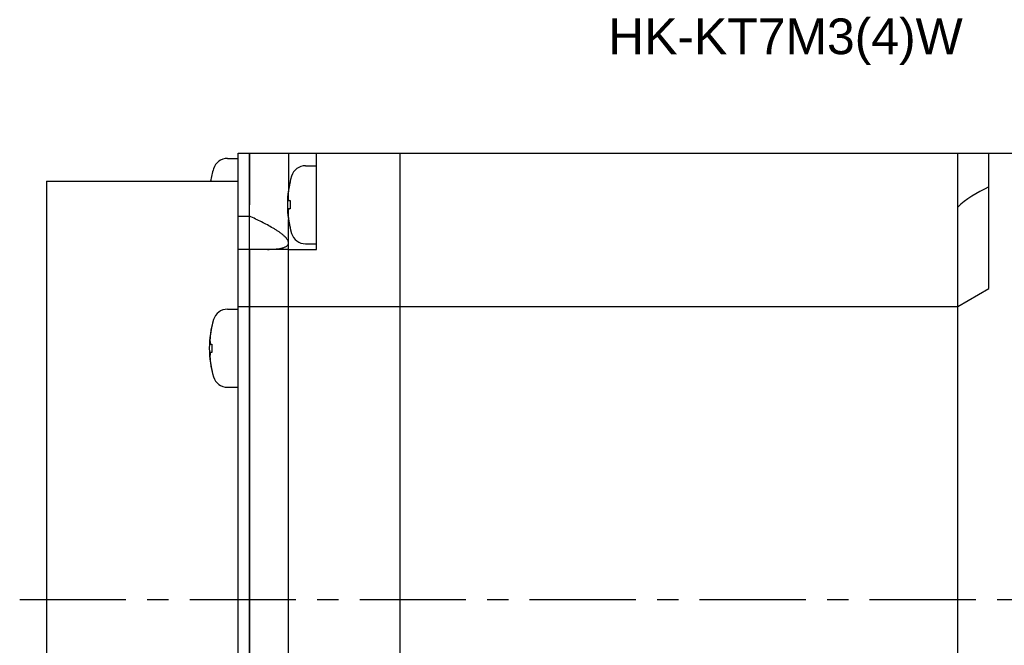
# Model space of a CAD drawing. Header units: millimetres. Extents: x 67 to 549, y 276 to 388.
# Tile 3 of 5: x 243 to 331, y 332 to 388. Entities that reach past the tile are written whole.
import ezdxf

# ---------------------------------------------------------------- set-up
doc = ezdxf.new("R2010")
doc.units = ezdxf.units.MM
doc.linetypes.add('CENTER', pattern=[50.8, 31.75, -6.35, 6.35, -6.35])
doc.layers.add('CTR', color=2, linetype='CENTER')
doc.layers.add('TEXT', color=5, linetype='Continuous')
doc.styles.get("Standard").update_dxf_attribs({"font": 'arial.ttf'})

msp = doc.modelspace()

# ---------------------------------------------------------------- linework, layer by layer
for p, q in [((261.621, 375.542), (262.6, 375.542)), ((262.6, 296), (262.6, 376)), ((262.6, 376), (267.1, 376)), ((263.6, 376), (263.6, 371.385)), ((263.6, 296), (263.6, 376)), ((267.1, 376), (267.1, 372.715)), ((267.1, 376), (277.1, 376)), ((269.6, 367.385), (269.6, 376)), ((277.1, 296), (277.1, 376)), ((277.1, 376), (337.9, 376)), ((327.1, 296), (327.1, 376)), ((329.9, 363.867), (329.9, 376)), ((268.621, 374.885), (269.6, 374.885)), ((245.4, 373.5), (245.4, 303.6)), ((245.4, 373.5), (262.6, 373.5)), ((260.237, 374.092), (260.237, 374.058)), ((267.237, 373.435), (267.237, 373.401)), ((267.099, 371.755), (267.237, 371.755)), ((267.237, 371.755), (267.237, 371.015)), ((267.237, 371.015), (267.099, 371.015)), ((262.6, 370.354), (263.6, 370.354)), ((267.1, 315.647), (267.1, 370.054)), ((267.1, 367.385), (267.1, 370.054)), ((267.237, 369.368), (267.237, 369.335)), ((267.1, 367.385), (262.6, 367.385)), ((263.6, 367.385), (263.6, 318.316)), ((267.1, 367.385), (269.6, 367.385)), ((268.621, 367.885), (269.6, 367.885)), ((327.1, 362.25), (329.9, 363.867)), ((261.621, 362.022), (262.6, 362.022)), ((262.6, 362.25), (327.1, 362.25)), ((260.237, 360.572), (260.237, 360.538)), ((260.099, 358.892), (260.237, 358.892)), ((260.237, 358.892), (260.237, 358.152)), ((260.237, 358.152), (260.099, 358.152)), ((260.237, 356.505), (260.237, 356.472)), ((261.621, 355.022), (262.6, 355.022))]:
    msp.add_line(p, q)
for centre, radius, start, end in [((261.621, 374.242), 1.3, 90, 163.39845), ((269, 372.042), 9, 163.39845, 170.67234), ((268.621, 373.585), 1.3, 90, 163.39845), ((269, 372.042), 8.992, 167.0426, 170.66926), ((276, 371.385), 9, 163.39845, 196.60155), ((276, 371.385), 8.992, 167.0426, 171.83939), ((276, 371.385), 8.992, 188.16061, 192.9574), ((268.621, 369.185), 1.3, 196.60155, 270), ((261.621, 360.722), 1.3, 90, 163.39845), ((269, 358.522), 9, 163.39845, 196.60155), ((269, 358.522), 8.992, 167.0426, 171.83939), ((269, 358.522), 8.992, 188.16061, 192.9574), ((261.621, 356.322), 1.3, 196.60155, 270)]:
    msp.add_arc(centre, radius, start, end)
msp.add_ellipse((336.747, 367.82), major_axis=(11.258, 0), ratio=0.57735, start_param=2.224573, end_param=2.600008)
for points, knots in [([(267.099, 372.661), (267.098, 372.651), (267.096, 372.636), (267.094, 372.616), (267.092, 372.603), (267.091, 372.593), (267.09, 372.586), (267.09, 372.582), (267.089, 372.579), (267.089, 372.576), (267.089, 372.572), (267.088, 372.562), (267.086, 372.547), (267.084, 372.526), (267.082, 372.506), (267.081, 372.491), (267.08, 372.481), (267.079, 372.477), (267.079, 372.473), (267.079, 372.47), (267.078, 372.466), (267.078, 372.46), (267.077, 372.45), (267.076, 372.437), (267.075, 372.424), (267.074, 372.414), (267.073, 372.407), (267.073, 372.4), (267.072, 372.396), (267.072, 372.393), (267.072, 372.392), (267.072, 372.389), (267.072, 372.386), (267.071, 372.38), (267.071, 372.371), (267.07, 372.361), (267.069, 372.348), (267.068, 372.331), (267.066, 372.314), (267.065, 372.3), (267.065, 372.292), (267.064, 372.286), (267.064, 372.283), (267.064, 372.28), (267.064, 372.277), (267.064, 372.269), (267.063, 372.258), (267.062, 372.243), (267.061, 372.23), (267.061, 372.22), (267.06, 372.214), (267.06, 372.209), (267.06, 372.205), (267.06, 372.203), (267.06, 372.2), (267.059, 372.193), (267.059, 372.184), (267.058, 372.17), (267.058, 372.151), (267.056, 372.122), (267.055, 372.101), (267.055, 372.086)], [0, 0, 0, 0, 0.0625, 0.09375, 0.125, 0.140625, 0.15625, 0.164062, 0.167969, 0.171875, 0.179688, 0.1875, 0.21875, 0.25, 0.28125, 0.3125, 0.320312, 0.328125, 0.332031, 0.335938, 0.34375, 0.359375, 0.375, 0.40625, 0.4375, 0.453125, 0.46875, 0.484375, 0.492188, 0.496094, 0.5, 0.503906, 0.507812, 0.515625, 0.53125, 0.546875, 0.5625, 0.59375, 0.625, 0.640625, 0.65625, 0.664062, 0.667969, 0.671875, 0.679688, 0.6875, 0.71875, 0.75, 0.78125, 0.796875, 0.8125, 0.820312, 0.828125, 0.832031, 0.835938, 0.84375, 0.859375, 0.875, 0.90625, 0.9375, 1, 1, 1, 1]), ([(267.055, 372.086), (267.055, 372.08), (267.056, 372.068), (267.057, 372.055), (267.058, 372.047), (267.058, 372.043), (267.058, 372.04), (267.058, 372.036), (267.059, 372.029), (267.06, 372.02), (267.061, 372.008), (267.062, 371.996), (267.063, 371.987), (267.064, 371.98), (267.064, 371.976), (267.064, 371.973), (267.065, 371.97), (267.065, 371.964), (267.066, 371.956), (267.067, 371.948), (267.068, 371.94), (267.069, 371.935), (267.069, 371.932), (267.069, 371.93), (267.07, 371.927), (267.07, 371.923), (267.071, 371.917), (267.073, 371.907), (267.074, 371.895), (267.076, 371.885), (267.077, 371.878), (267.077, 371.873), (267.078, 371.869), (267.078, 371.866), (267.079, 371.861), (267.081, 371.853), (267.082, 371.845), (267.083, 371.836), (267.085, 371.829), (267.085, 371.824), (267.086, 371.82), (267.087, 371.816), (267.088, 371.811), (267.089, 371.803), (267.091, 371.792), (267.095, 371.775), (267.097, 371.763), (267.099, 371.755)], [0, 0, 0, 0, 0.0625, 0.125, 0.140625, 0.15625, 0.164062, 0.171875, 0.1875, 0.21875, 0.25, 0.28125, 0.3125, 0.328125, 0.335938, 0.34375, 0.359375, 0.375, 0.40625, 0.4375, 0.46875, 0.484375, 0.492188, 0.5, 0.507812, 0.515625, 0.53125, 0.5625, 0.59375, 0.625, 0.640625, 0.65625, 0.664062, 0.671875, 0.6875, 0.71875, 0.75, 0.78125, 0.8125, 0.828125, 0.835938, 0.84375, 0.859375, 0.875, 0.90625, 0.9375, 1, 1, 1, 1]), ([(267.099, 371.015), (267.098, 371.009), (267.095, 370.997), (267.093, 370.984), (267.091, 370.975), (267.09, 370.972), (267.09, 370.969), (267.089, 370.965), (267.088, 370.958), (267.086, 370.949), (267.084, 370.937), (267.082, 370.925), (267.081, 370.916), (267.079, 370.909), (267.079, 370.905), (267.078, 370.902), (267.078, 370.899), (267.077, 370.893), (267.076, 370.885), (267.075, 370.877), (267.073, 370.869), (267.073, 370.864), (267.072, 370.861), (267.072, 370.859), (267.072, 370.856), (267.071, 370.852), (267.07, 370.845), (267.069, 370.836), (267.068, 370.824), (267.066, 370.814), (267.065, 370.807), (267.065, 370.802), (267.064, 370.798), (267.064, 370.795), (267.064, 370.79), (267.063, 370.782), (267.062, 370.773), (267.061, 370.765), (267.06, 370.757), (267.06, 370.752), (267.06, 370.749), (267.059, 370.745), (267.059, 370.74), (267.058, 370.731), (267.058, 370.721), (267.056, 370.704), (267.055, 370.691), (267.055, 370.683)], [0, 0, 0, 0, 0.0625, 0.125, 0.140625, 0.15625, 0.164062, 0.171875, 0.1875, 0.21875, 0.25, 0.28125, 0.3125, 0.328125, 0.335938, 0.34375, 0.359375, 0.375, 0.40625, 0.4375, 0.46875, 0.484375, 0.492188, 0.5, 0.507812, 0.515625, 0.53125, 0.5625, 0.59375, 0.625, 0.640625, 0.65625, 0.664062, 0.671875, 0.6875, 0.71875, 0.75, 0.78125, 0.8125, 0.828125, 0.835938, 0.84375, 0.859375, 0.875, 0.90625, 0.9375, 1, 1, 1, 1]), ([(267.1, 367.974), (267.1, 368.001), (267.093, 368.058), (267.065, 368.143), (267.021, 368.23), (266.941, 368.35), (266.811, 368.497), (266.627, 368.665), (266.419, 368.828), (266.196, 368.986), (265.96, 369.139), (265.632, 369.339), (265.207, 369.576), (264.504, 369.938), (263.964, 370.191), (263.6, 370.354)], [0, 0, 0, 0, 0.018867, 0.039386, 0.061777, 0.086003, 0.139136, 0.197055, 0.258247, 0.321678, 0.38668, 0.452811, 0.58735, 0.723856, 1, 1, 1, 1]), ([(267.055, 370.683), (267.055, 370.673), (267.056, 370.658), (267.057, 370.637), (267.057, 370.625), (267.058, 370.615), (267.058, 370.608), (267.058, 370.604), (267.058, 370.601), (267.058, 370.598), (267.058, 370.594), (267.059, 370.583), (267.06, 370.568), (267.061, 370.548), (267.062, 370.528), (267.063, 370.512), (267.063, 370.502), (267.064, 370.498), (267.064, 370.495), (267.064, 370.492), (267.064, 370.488), (267.065, 370.481), (267.065, 370.471), (267.066, 370.458), (267.067, 370.446), (267.068, 370.436), (267.068, 370.428), (267.069, 370.422), (267.069, 370.417), (267.069, 370.415), (267.069, 370.413), (267.069, 370.41), (267.07, 370.407), (267.07, 370.401), (267.071, 370.393), (267.072, 370.382), (267.073, 370.369), (267.074, 370.352), (267.076, 370.335), (267.077, 370.322), (267.077, 370.313), (267.078, 370.307), (267.078, 370.304), (267.078, 370.302), (267.079, 370.298), (267.079, 370.291), (267.081, 370.28), (267.082, 370.264), (267.083, 370.252), (267.084, 370.242), (267.085, 370.235), (267.085, 370.23), (267.086, 370.227), (267.086, 370.225), (267.086, 370.221), (267.087, 370.215), (267.088, 370.206), (267.089, 370.191), (267.091, 370.173), (267.095, 370.144), (267.097, 370.123), (267.099, 370.108)], [0, 0, 0, 0, 0.0625, 0.09375, 0.125, 0.140625, 0.15625, 0.164062, 0.167969, 0.171875, 0.179688, 0.1875, 0.21875, 0.25, 0.28125, 0.3125, 0.320312, 0.328125, 0.332031, 0.335938, 0.34375, 0.359375, 0.375, 0.40625, 0.4375, 0.453125, 0.46875, 0.484375, 0.492188, 0.496094, 0.5, 0.503906, 0.507812, 0.515625, 0.53125, 0.546875, 0.5625, 0.59375, 0.625, 0.640625, 0.65625, 0.664062, 0.667969, 0.671875, 0.679688, 0.6875, 0.71875, 0.75, 0.78125, 0.796875, 0.8125, 0.820312, 0.828125, 0.832031, 0.835938, 0.84375, 0.859375, 0.875, 0.90625, 0.9375, 1, 1, 1, 1]), ([(265.214, 367.385), (265.32, 367.385), (265.53, 367.388), (265.84, 367.403), (266.137, 367.433), (266.375, 367.472), (266.553, 367.515), (266.677, 367.553), (266.791, 367.599), (266.893, 367.652), (266.979, 367.716), (267.047, 367.791), (267.091, 367.878), (267.1, 367.942), (267.1, 367.974)], [0, 0, 0, 0, 0.151028, 0.29808, 0.439958, 0.574891, 0.639003, 0.700336, 0.758429, 0.812842, 0.863326, 0.910196, 0.954861, 1, 1, 1, 1]), ([(260.099, 359.798), (260.098, 359.788), (260.096, 359.773), (260.094, 359.753), (260.092, 359.74), (260.091, 359.73), (260.09, 359.723), (260.09, 359.719), (260.089, 359.716), (260.089, 359.713), (260.089, 359.709), (260.088, 359.699), (260.086, 359.684), (260.084, 359.663), (260.082, 359.643), (260.081, 359.628), (260.08, 359.618), (260.079, 359.614), (260.079, 359.61), (260.079, 359.607), (260.078, 359.603), (260.078, 359.597), (260.077, 359.587), (260.076, 359.574), (260.075, 359.561), (260.074, 359.551), (260.073, 359.544), (260.073, 359.537), (260.072, 359.533), (260.072, 359.53), (260.072, 359.529), (260.072, 359.526), (260.072, 359.523), (260.071, 359.517), (260.071, 359.508), (260.07, 359.498), (260.069, 359.485), (260.068, 359.468), (260.066, 359.451), (260.065, 359.437), (260.065, 359.429), (260.064, 359.423), (260.064, 359.42), (260.064, 359.417), (260.064, 359.414), (260.064, 359.406), (260.063, 359.395), (260.062, 359.38), (260.061, 359.367), (260.061, 359.357), (260.06, 359.351), (260.06, 359.346), (260.06, 359.342), (260.06, 359.34), (260.06, 359.337), (260.059, 359.33), (260.059, 359.321), (260.058, 359.307), (260.058, 359.288), (260.056, 359.259), (260.055, 359.238), (260.055, 359.223)], [0, 0, 0, 0, 0.0625, 0.09375, 0.125, 0.140625, 0.15625, 0.164062, 0.167969, 0.171875, 0.179688, 0.1875, 0.21875, 0.25, 0.28125, 0.3125, 0.320312, 0.328125, 0.332031, 0.335938, 0.34375, 0.359375, 0.375, 0.40625, 0.4375, 0.453125, 0.46875, 0.484375, 0.492188, 0.496094, 0.5, 0.503906, 0.507812, 0.515625, 0.53125, 0.546875, 0.5625, 0.59375, 0.625, 0.640625, 0.65625, 0.664062, 0.667969, 0.671875, 0.679688, 0.6875, 0.71875, 0.75, 0.78125, 0.796875, 0.8125, 0.820312, 0.828125, 0.832031, 0.835938, 0.84375, 0.859375, 0.875, 0.90625, 0.9375, 1, 1, 1, 1]), ([(260.055, 359.223), (260.055, 359.217), (260.056, 359.205), (260.057, 359.192), (260.058, 359.184), (260.058, 359.18), (260.058, 359.177), (260.058, 359.173), (260.059, 359.166), (260.06, 359.157), (260.061, 359.145), (260.062, 359.133), (260.063, 359.124), (260.064, 359.117), (260.064, 359.113), (260.064, 359.11), (260.065, 359.107), (260.065, 359.101), (260.066, 359.093), (260.067, 359.085), (260.068, 359.077), (260.069, 359.072), (260.069, 359.069), (260.069, 359.067), (260.07, 359.064), (260.07, 359.06), (260.071, 359.054), (260.073, 359.044), (260.074, 359.032), (260.076, 359.022), (260.077, 359.015), (260.077, 359.01), (260.078, 359.006), (260.078, 359.003), (260.079, 358.998), (260.081, 358.99), (260.082, 358.982), (260.083, 358.973), (260.085, 358.966), (260.085, 358.961), (260.086, 358.957), (260.087, 358.953), (260.088, 358.948), (260.089, 358.94), (260.091, 358.929), (260.095, 358.912), (260.097, 358.9), (260.099, 358.892)], [0, 0, 0, 0, 0.0625, 0.125, 0.140625, 0.15625, 0.164062, 0.171875, 0.1875, 0.21875, 0.25, 0.28125, 0.3125, 0.328125, 0.335938, 0.34375, 0.359375, 0.375, 0.40625, 0.4375, 0.46875, 0.484375, 0.492188, 0.5, 0.507812, 0.515625, 0.53125, 0.5625, 0.59375, 0.625, 0.640625, 0.65625, 0.664062, 0.671875, 0.6875, 0.71875, 0.75, 0.78125, 0.8125, 0.828125, 0.835938, 0.84375, 0.859375, 0.875, 0.90625, 0.9375, 1, 1, 1, 1]), ([(260.099, 358.152), (260.098, 358.146), (260.095, 358.134), (260.093, 358.121), (260.091, 358.112), (260.09, 358.109), (260.09, 358.106), (260.089, 358.102), (260.088, 358.095), (260.086, 358.086), (260.084, 358.074), (260.082, 358.062), (260.081, 358.053), (260.079, 358.046), (260.079, 358.042), (260.078, 358.039), (260.078, 358.036), (260.077, 358.03), (260.076, 358.022), (260.075, 358.014), (260.073, 358.006), (260.073, 358.001), (260.072, 357.998), (260.072, 357.996), (260.072, 357.993), (260.071, 357.989), (260.07, 357.983), (260.069, 357.973), (260.068, 357.961), (260.066, 357.951), (260.065, 357.944), (260.065, 357.939), (260.064, 357.935), (260.064, 357.932), (260.064, 357.927), (260.063, 357.919), (260.062, 357.91), (260.061, 357.902), (260.06, 357.894), (260.06, 357.889), (260.06, 357.886), (260.059, 357.882), (260.059, 357.877), (260.058, 357.868), (260.058, 357.858), (260.056, 357.841), (260.055, 357.828), (260.055, 357.82)], [0, 0, 0, 0, 0.0625, 0.125, 0.140625, 0.15625, 0.164062, 0.171875, 0.1875, 0.21875, 0.25, 0.28125, 0.3125, 0.328125, 0.335938, 0.34375, 0.359375, 0.375, 0.40625, 0.4375, 0.46875, 0.484375, 0.492188, 0.5, 0.507812, 0.515625, 0.53125, 0.5625, 0.59375, 0.625, 0.640625, 0.65625, 0.664062, 0.671875, 0.6875, 0.71875, 0.75, 0.78125, 0.8125, 0.828125, 0.835938, 0.84375, 0.859375, 0.875, 0.90625, 0.9375, 1, 1, 1, 1]), ([(260.055, 357.82), (260.055, 357.81), (260.056, 357.795), (260.057, 357.774), (260.057, 357.762), (260.058, 357.752), (260.058, 357.745), (260.058, 357.741), (260.058, 357.738), (260.058, 357.735), (260.058, 357.731), (260.059, 357.72), (260.06, 357.705), (260.061, 357.685), (260.062, 357.665), (260.063, 357.649), (260.063, 357.639), (260.064, 357.635), (260.064, 357.632), (260.064, 357.629), (260.064, 357.625), (260.065, 357.618), (260.065, 357.608), (260.066, 357.595), (260.067, 357.583), (260.068, 357.573), (260.068, 357.565), (260.069, 357.559), (260.069, 357.554), (260.069, 357.552), (260.069, 357.55), (260.069, 357.547), (260.07, 357.544), (260.07, 357.538), (260.071, 357.53), (260.072, 357.519), (260.073, 357.506), (260.074, 357.489), (260.076, 357.472), (260.077, 357.459), (260.077, 357.45), (260.078, 357.444), (260.078, 357.441), (260.078, 357.439), (260.079, 357.435), (260.079, 357.428), (260.081, 357.417), (260.082, 357.401), (260.083, 357.389), (260.084, 357.379), (260.085, 357.372), (260.085, 357.367), (260.086, 357.364), (260.086, 357.362), (260.086, 357.358), (260.087, 357.352), (260.088, 357.343), (260.089, 357.328), (260.091, 357.31), (260.095, 357.281), (260.097, 357.26), (260.099, 357.245)], [0, 0, 0, 0, 0.0625, 0.09375, 0.125, 0.140625, 0.15625, 0.164062, 0.167969, 0.171875, 0.179688, 0.1875, 0.21875, 0.25, 0.28125, 0.3125, 0.320312, 0.328125, 0.332031, 0.335938, 0.34375, 0.359375, 0.375, 0.40625, 0.4375, 0.453125, 0.46875, 0.484375, 0.492188, 0.496094, 0.5, 0.503906, 0.507812, 0.515625, 0.53125, 0.546875, 0.5625, 0.59375, 0.625, 0.640625, 0.65625, 0.664062, 0.667969, 0.671875, 0.679688, 0.6875, 0.71875, 0.75, 0.78125, 0.796875, 0.8125, 0.820312, 0.828125, 0.832031, 0.835938, 0.84375, 0.859375, 0.875, 0.90625, 0.9375, 1, 1, 1, 1])]:
    msp.add_open_spline(points, degree=3, knots=knots)
at = {"layer": 'CTR', "ltscale": 0.3}
msp.add_line((243, 336), (380.3, 336), dxfattribs=at)

# ---------------------------------------------------------------- texts
at = {"layer": 'TEXT', "insert": (311.65, 386), "char_height": 3.2, "attachment_point": 5}
msp.add_mtext_dynamic_manual_height_columns('\\A1;HK-KT7M3(4)W', width=39.74997, gutter_width=12.5, heights=[0], dxfattribs=at)

doc.saveas('drawing.dxf')
